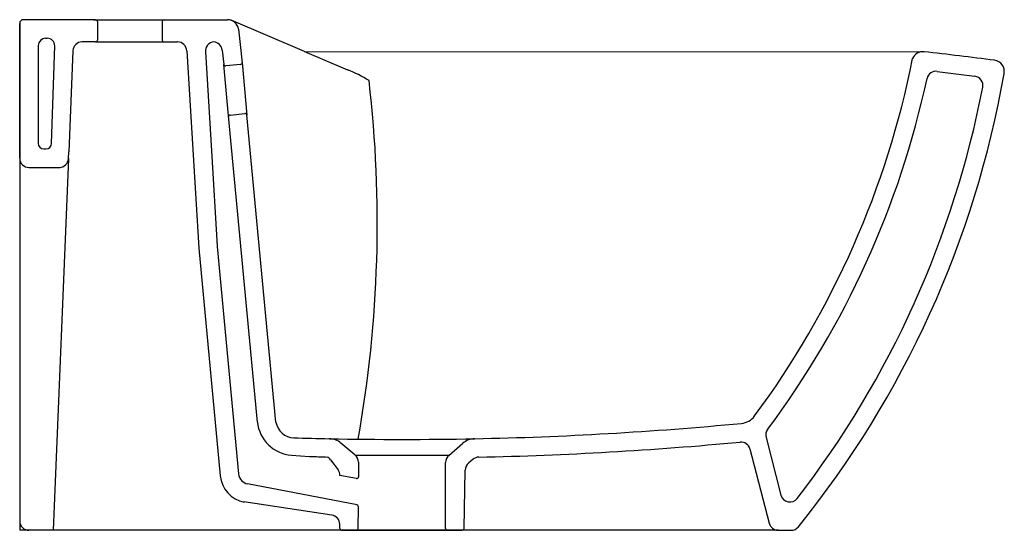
# Model space of a CAD drawing. Header units: millimetres. Extents: x 204.785 to 205.317, y 145.071 to 145.347.
import ezdxf

# ---------------------------------------------------------------- set-up
doc = ezdxf.new("R2010")
doc.units = ezdxf.units.MM
doc.layers.add('SANINDUSA', color=3, linetype='Continuous')

msp = doc.modelspace()

# ---------------------------------------------------------------- linework, layer by layer
at = {"layer": 'SANINDUSA'}
for p, q in [((204.825300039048, 145.3466544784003), (204.7872987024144, 145.3466544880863)), ((204.826300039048, 145.3466544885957), (204.787300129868, 145.3466544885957)), ((204.825300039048, 145.3466544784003), (204.8623000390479, 145.3466544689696)), ((204.826300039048, 145.3466544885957), (204.863300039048, 145.3466544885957)), ((204.8623000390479, 145.3466544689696), (204.8976563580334, 145.3466544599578)), ((204.863300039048, 145.3466544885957), (204.8976563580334, 145.3466544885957)), ((204.9391056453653, 145.3294790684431), (204.8995945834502, 145.3463327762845)), ((204.7853001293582, 145.3446544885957), (204.7853001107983, 145.2718375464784)), ((204.7853001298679, 145.2718375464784), (204.785300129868, 145.3446559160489)), ((204.9035893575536, 145.3415487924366), (204.9055034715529, 145.3233769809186)), ((204.7993001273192, 145.3366544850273), (204.8002265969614, 145.3366544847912)), ((204.7993001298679, 145.3366544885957), (204.8002265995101, 145.3366544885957)), ((204.7953001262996, 145.3326544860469), (204.7953001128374, 145.2798375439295)), ((204.795300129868, 145.3326544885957), (204.795300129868, 145.2798375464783)), ((204.8140249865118, 145.3298591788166), (204.8117887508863, 145.2752800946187)), ((204.826300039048, 145.3346544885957), (204.8190115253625, 145.3346544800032)), ((204.826300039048, 145.3346544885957), (204.863300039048, 145.3346544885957)), ((204.863300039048, 145.3346544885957), (204.8705796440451, 145.3346544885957)), ((204.8755770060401, 145.3298168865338), (204.8820053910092, 145.2232639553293)), ((204.894731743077, 145.3301782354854), (204.8955377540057, 145.3225262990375)), ((204.9391056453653, 145.3294790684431), (204.9624167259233, 145.3195355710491)), ((204.8856310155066, 145.3292230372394), (204.8888579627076, 145.2757351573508)), ((204.8980855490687, 145.2946809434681), (204.8955377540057, 145.3225262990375)), ((204.9045929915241, 145.3224745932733), (204.8966370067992, 145.3216365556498)), ((204.9054827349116, 145.3235738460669), (204.9080178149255, 145.2950685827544)), ((204.9137122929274, 145.1292846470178), (204.8980855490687, 145.2946809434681)), ((204.8990299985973, 145.2951273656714), (204.906918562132, 145.2959583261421)), ((204.8990299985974, 145.2951273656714), (204.8990405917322, 145.295128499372)), ((204.9237724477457, 145.1292387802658), (204.9080032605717, 145.2951631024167)), ((204.9080109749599, 145.2950819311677), (204.908016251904, 145.2950824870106)), ((204.8116394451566, 145.2716330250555), (204.803416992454, 145.070784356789)), ((204.8116394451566, 145.2716330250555), (204.8117887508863, 145.2752800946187)), ((204.8888579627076, 145.2757351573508), (204.8919622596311, 145.2242802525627)), ((204.8820053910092, 145.2232639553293), (204.8936479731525, 145.1002703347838)), ((204.8919608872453, 145.2242063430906), (204.9036034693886, 145.101212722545)), ((205.1885540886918, 145.1210123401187), (205.1966165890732, 145.089825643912)), ((204.9321361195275, 145.1114335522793), (204.9418956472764, 145.1107161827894)), ((205.017207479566, 145.1112819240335), (204.9667051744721, 145.1112819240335)), ((205.1798494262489, 145.114730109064), (205.1902354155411, 145.0745558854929)), ((205.0154214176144, 145.0717832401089), (205.0154214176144, 145.107451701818)), ((205.0302243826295, 145.1091503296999), (205.0277574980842, 145.1070803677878)), ((205.0254214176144, 145.0717832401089), (205.0259721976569, 145.1033374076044)), ((204.9676107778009, 145.0844727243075), (204.9084403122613, 145.0958867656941)), ((204.9682583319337, 145.0717798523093), (204.968298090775, 145.0835156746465)), ((204.9582552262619, 145.0717832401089), (204.9582155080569, 145.0740586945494)), ((204.9592552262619, 145.0707832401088), (204.9672583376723, 145.0707832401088)), ((204.9672583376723, 145.0707832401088), (205.0164214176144, 145.0707832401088))]:
    msp.add_line(p, q, dxfattribs=at)
at = {"layer": 'SANINDUSA', "ltscale": 0.5}
for p, q in [((204.8273000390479, 145.3456544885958), (204.8273000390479, 145.3356544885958)), ((204.8623000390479, 145.3456544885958), (204.8623000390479, 145.3356544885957)), ((204.8025091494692, 145.2797401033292), (204.8042244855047, 145.3325245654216)), ((204.8025091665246, 145.2797401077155), (204.8042244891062, 145.3325245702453)), ((204.9391056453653, 145.3294790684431), (205.2732425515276, 145.3293731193)), ((204.7983001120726, 145.2768375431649), (204.7995107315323, 145.2768375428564)), ((204.7983001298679, 145.2768375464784), (204.7995107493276, 145.2768375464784)), ((204.7853001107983, 145.2718375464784), (204.7853000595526, 145.0707832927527)), ((204.7903001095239, 145.266837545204), (204.807254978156, 145.2668375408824)), ((204.790300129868, 145.2668375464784), (204.8072549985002, 145.2668375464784)), ((204.966399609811, 145.1115330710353), (204.9588451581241, 145.1179322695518)), ((205.0172074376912, 145.111281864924), (205.0247538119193, 145.1178299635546)), ((204.9532868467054, 145.1089459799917), (204.9573096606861, 145.1033715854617)), ((204.9532868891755, 145.1089460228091), (204.9573097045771, 145.1033716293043)), ((204.9683794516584, 145.1075313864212), (204.9683794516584, 145.0996810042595)), ((204.9671842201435, 145.0987002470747), (204.9582552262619, 145.1004776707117)), ((204.9540270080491, 145.0789056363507), (204.9063157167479, 145.0861140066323)), ((205.1950762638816, 145.0708073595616), (204.7853000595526, 145.0707832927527)), ((205.0164214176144, 145.0707832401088), (205.0244214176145, 145.0707832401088)), ((205.1950762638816, 145.0708073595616), (205.2021330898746, 145.0707831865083))]:
    msp.add_line(p, q, dxfattribs=at)
at = {"layer": 'SANINDUSA', "flags": 128}
msp.add_lwpolyline([(205.2810306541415, 145.3187413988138), (205.2940011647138, 145.317077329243, -0.001420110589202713), (205.2940293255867, 145.3170736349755), (205.3013673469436, 145.3160897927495)], format="xyb", dxfattribs=at)
at = {"layer": 'SANINDUSA'}
for centre, radius, start, end in [((204.7873001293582, 145.3446544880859), 0.002, 89.99998539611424, 179.9999853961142), ((204.787300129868, 145.3446544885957), 0.002, 135.0000231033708, 180), ((204.787300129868, 145.3446544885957), 0.002, 90, 90.04089353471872), ((204.8976563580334, 145.3406544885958), 0.006, 8.746170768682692, 90), ((204.8976563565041, 145.3406544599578), 0.006, 8.746156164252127, 89.99998539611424), ((204.7993001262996, 145.3326544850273), 0.004, 89.99998539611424, 179.9999853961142), ((204.7993001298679, 145.3326544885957), 0.004, 90, 180), ((204.8190207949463, 145.3296544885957), 0.005, 90, 177.6537671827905), ((204.8705796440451, 145.3296544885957), 0.005, 1.861270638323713, 90), ((204.8906125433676, 145.3296524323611), 0.005, 94.75868045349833, 184.9265740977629), ((204.889759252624, 145.3296544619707), 0.005, 6.013034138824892, 84.96875630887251), ((204.7944986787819, 145.4194293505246), 0.48241891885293, 323.5154439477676, 348.8033634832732), ((205.2732425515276, 145.3233731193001), 0.006, 83.54232869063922, 156.6124974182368), ((205.3112718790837, 145.3187976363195), 0.006, 346.7899341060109, 82.73622701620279), ((204.8965322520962, 145.3226310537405), 0.001, 186.0130341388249, 276.0130341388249), ((204.9044882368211, 145.3234690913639), 0.001, 276.0130341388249, 6.013034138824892), ((204.9430715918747, 145.2663268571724), 0.05661626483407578, 56.85569102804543, 70.02021194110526), ((205.2803943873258, 145.3137820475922), 0.005, 82.68909665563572, 166.6651392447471), ((204.797721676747, 145.4175253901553), 0.4886970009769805, 323.2682790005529, 347.8819930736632), ((204.7873470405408, 145.4102487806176), 0.5378364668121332, 321.1187917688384, 350.061874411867), ((205.3007029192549, 145.3111341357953), 0.005, 349.0722492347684, 82.36363149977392), ((204.7873470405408, 145.4102487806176), 0.5278364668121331, 322.3771022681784, 349.0722492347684), ((204.8991417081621, 145.2941336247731), 0.001, 95.8034630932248, 186.0130341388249), ((204.907023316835, 145.2949638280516), 0.001, 6.013034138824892, 96.0130341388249), ((204.9336022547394, 145.1313797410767), 0.02, 186.0130341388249, 265.796061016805), ((205.1933949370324, 145.1222638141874), 0.005, 143.3150140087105, 194.4949584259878), ((204.9633794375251, 145.1075482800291), 0.005, 359.8058784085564, 52.84060588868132), ((204.9633794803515, 145.1075483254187), 0.005, 359.8058930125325, 52.84062049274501), ((205.0204213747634, 145.1074516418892), 0.005, 129.9999853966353, 179.9999853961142), ((205.0309714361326, 145.1032501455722), 0.005, 129.9999999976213, 179.0000000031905), ((204.9095767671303, 145.1017781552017), 0.006, 185.4075083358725, 259.0816954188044), ((204.9095767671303, 145.1017781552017), 0.016, 185.4075083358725, 259.0816954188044), ((205.2014574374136, 145.0910771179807), 0.005, 194.4949584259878, 322.3771022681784), ((204.967298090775, 145.0835156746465), 0.001000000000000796, 0, 79.08171001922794), ((204.953216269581, 145.0739714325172), 0.005, 0.9999999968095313, 81.40856658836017), ((204.9592552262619, 145.0717832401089), 0.001, 180, 270), ((204.9672583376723, 145.0717832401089), 0.001, 270, 359.8058930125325), ((205.2021330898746, 145.0757831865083), 0.005, 269.9999853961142, 321.1187917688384)]:
    msp.add_arc(centre, radius, start, end, dxfattribs=at)
at = {"layer": 'SANINDUSA', "ltscale": 0.5}
for centre, radius, start, end in [((204.826300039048, 145.3456544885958), 0.001, 0, 90), ((204.863300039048, 145.3456544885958), 0.001, 90, 180), ((204.8002265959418, 145.3326544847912), 0.004, 358.1387147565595, 89.99998539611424), ((204.8002265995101, 145.3326544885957), 0.004, 358.1387293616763, 90), ((204.826300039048, 145.3356544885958), 0.001, 270, 0), ((204.863300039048, 145.3356544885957), 0.001, 180, 270), ((204.9670445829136, 142.6181407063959), 2.728506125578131, 82.73621241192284, 83.54232869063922), ((204.3143481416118, 145.2369964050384), 0.6641583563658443, 349.8561662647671, 6.634263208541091), ((204.7983001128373, 145.2798375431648), 0.003, 179.9999853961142, 269.9999853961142), ((204.7983001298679, 145.2798375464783), 0.003, 180, 270), ((204.799510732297, 145.2798375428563), 0.003, 269.9999853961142, 358.1387147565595), ((204.7995107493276, 145.2798375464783), 0.003, 270, 358.1387293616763), ((204.7903001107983, 145.271837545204), 0.005, 179.9999853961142, 269.9999853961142), ((204.790300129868, 145.2718375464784), 0.005, 180, 270), ((204.8066436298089, 145.2718375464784), 0.005, 270, 357.6557030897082), ((205.1743315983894, 145.1385261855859), 0.01, 275.428285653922, 323.5154439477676), ((204.9336561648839, 145.1307593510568), 0.01, 188.7461561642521, 268.2684144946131), ((204.9919218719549, 147.0581043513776), 1.938225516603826, 271.1583832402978, 275.428285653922), ((204.991921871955, 147.0581043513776), 1.938225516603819, 268.2684144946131, 268.8378497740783), ((204.9919218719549, 147.0581043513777), 1.938225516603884, 268.8378497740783, 271.1583832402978), ((204.9524080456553, 145.1102795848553), 0.01, 49.73286316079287, 88.83784977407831), ((205.0313076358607, 145.1102769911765), 0.01, 91.15838324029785, 130.9486514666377), ((204.991921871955, 147.0581043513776), 1.948225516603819, 271.2179322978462, 275.378548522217), ((205.1750085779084, 145.1134786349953), 0.005, 14.4949584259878, 95.37854852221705), ((204.9842157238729, 146.1444176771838), 1.034567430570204, 267.6556013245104, 268.1996928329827), ((204.9492323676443, 145.1060200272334), 0.005, 35.81645275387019, 60.24760102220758), ((204.9492324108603, 145.1060200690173), 0.005, 35.81646735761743, 60.24761563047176), ((205.0334383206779, 145.1053201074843), 0.005, 91.21793229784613, 129.9999999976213), ((204.9532551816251, 145.1004456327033), 0.005, 359.9999853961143, 35.81645275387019), ((204.9532552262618, 145.1004456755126), 0.005, 0, 35.81646735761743), ((204.9673794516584, 145.0996810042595), 0.001, 258.7417516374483, 0), ((204.790300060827, 145.0757832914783), 0.005, 179.9999853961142, 269.9999853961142), ((205.1950762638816, 145.0758073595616), 0.005, 194.4949584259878, 270), ((205.0164214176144, 145.0717832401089), 0.001, 180, 270), ((205.0244214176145, 145.0717832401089), 0.001, 270, 0)]:
    msp.add_arc(centre, radius, start, end, dxfattribs=at)

doc.saveas('drawing.dxf')
